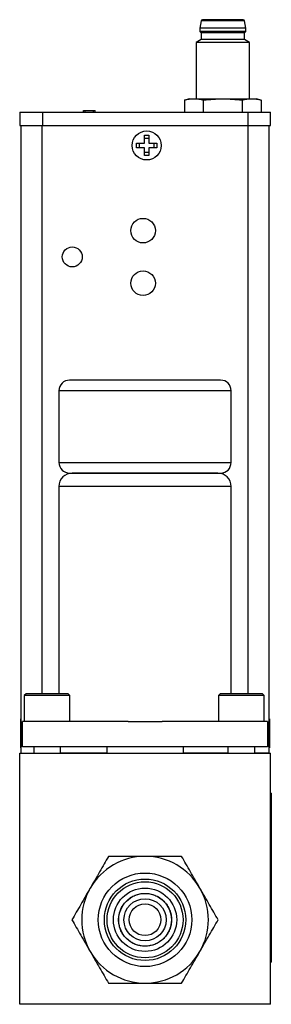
# Model space of a CAD drawing. Header units: inches. Extents: x 6 to 28.4, y 4.1 to 18.3.
# Tile 9 of 13: x 18 to 19.5, y 8.6 to 14.4. Entities that reach past the tile are written whole.
import ezdxf

# ---------------------------------------------------------------- set-up
doc = ezdxf.new("R2010")
doc.units = ezdxf.units.IN
doc.header["$MEASUREMENT"] = 0

msp = doc.modelspace()

# ---------------------------------------------------------------- linework, layer by layer
at = {"color": 7, "linetype": 'Continuous', "lineweight": 25}
for p, q in [((19.0354, 14.3688), (19.0283, 14.3266)), ((19.2929, 14.3688), (19.0354, 14.3688)), ((19.2999, 14.3266), (19.2929, 14.3688)), ((19.0283, 14.3266), (19.0283, 14.3069)), ((19.2999, 14.3266), (19.0283, 14.3266)), ((19.0283, 14.3069), (19.0362, 14.2971)), ((19.2999, 14.3069), (19.0283, 14.3069)), ((19.0362, 14.2971), (19.0362, 14.2577)), ((19.2921, 14.2971), (19.0362, 14.2971)), ((19.2921, 14.2971), (19.2999, 14.3069)), ((19.2921, 14.2577), (19.2921, 14.2971)), ((19.2999, 14.3069), (19.2999, 14.3266)), ((19.0362, 14.2577), (19.0066, 14.2407)), ((19.0066, 14.2407), (19.0066, 13.9075)), ((19.3216, 14.2407), (19.0066, 14.2407)), ((19.2921, 14.2577), (19.0362, 14.2577)), ((19.3216, 14.2407), (19.2921, 14.2577)), ((19.3216, 13.9075), (19.3216, 14.2407)), ((18.9673, 13.9075), (18.9368, 13.8993)), ((18.9368, 13.8993), (18.9368, 13.8287)), ((18.9673, 13.9075), (18.9936, 13.9075)), ((18.9936, 13.9075), (19.1641, 13.9075)), ((19.0505, 13.8287), (19.0505, 13.8993)), ((19.1641, 13.9075), (19.3346, 13.9075)), ((19.2778, 13.8993), (19.2778, 13.8287)), ((19.3346, 13.9075), (19.361, 13.9075)), ((19.3914, 13.8993), (19.361, 13.9075)), ((19.3914, 13.8993), (19.3914, 13.8287)), ((17.9614, 13.8286), (17.9614, 13.7498)), ((17.9614, 13.8286), (18.0952, 13.8286)), ((18.0952, 13.8286), (18.0952, 13.7498)), ((18.0952, 13.8286), (19.3118, 13.8286)), ((18.0992, 13.8306), (18.0992, 13.8286)), ((18.1729, 13.8286), (18.1729, 13.8306)), ((18.3384, 13.8286), (18.3384, 13.8388)), ((18.3384, 13.8388), (18.3484, 13.8388)), ((18.3484, 13.8388), (18.3984, 13.8388)), ((18.3984, 13.8388), (18.4084, 13.8388)), ((18.4084, 13.8286), (18.4084, 13.8388)), ((18.8797, 13.8306), (18.8797, 13.8286)), ((18.9534, 13.8286), (18.9534, 13.8306)), ((18.9559, 13.8287), (19.0505, 13.8287)), ((19.0066, 13.8287), (19.0066, 13.8286)), ((19.0505, 13.8287), (19.1336, 13.8287)), ((19.1422, 13.8287), (19.2778, 13.8287)), ((19.2778, 13.8287), (19.3914, 13.8287)), ((19.3118, 13.8286), (19.3118, 13.7498)), ((19.3118, 13.8286), (19.4456, 13.8286)), ((19.3216, 13.8286), (19.3216, 13.8287)), ((19.4456, 13.7498), (19.4456, 13.8286)), ((17.9614, 13.7498), (18.0952, 13.7498)), ((17.969, 10.0353), (17.969, 13.7498)), ((18.0952, 13.7498), (19.3118, 13.7498)), ((19.3118, 13.7498), (19.4456, 13.7498)), ((19.438, 10.0353), (19.438, 13.7498)), ((18.6998, 13.6917), (18.7268, 13.6917)), ((18.6998, 13.6452), (18.6998, 13.6917)), ((18.7268, 13.6917), (18.7268, 13.6452)), ((18.6533, 13.6452), (18.6998, 13.6452)), ((18.6533, 13.6182), (18.6533, 13.6452)), ((18.6707, 13.6182), (18.6707, 13.6452)), ((18.6998, 13.6743), (18.7268, 13.6743)), ((18.7268, 13.6452), (18.7733, 13.6452)), ((18.7559, 13.6452), (18.7559, 13.6182)), ((18.7733, 13.6452), (18.7733, 13.6182)), ((18.6998, 13.6182), (18.6533, 13.6182)), ((18.6998, 13.5717), (18.6998, 13.6182)), ((18.7268, 13.5891), (18.6998, 13.5891)), ((18.7733, 13.6182), (18.7268, 13.6182)), ((18.7268, 13.6182), (18.7268, 13.5717)), ((18.7268, 13.5717), (18.6998, 13.5717)), ((19.151, 12.2432), (18.256, 12.2432)), ((18.1935, 12.1807), (18.1935, 11.7557)), ((19.2135, 11.7557), (19.2135, 12.1807)), ((18.256, 11.6932), (19.151, 11.6932)), ((18.1935, 11.6145), (18.1935, 10.3872)), ((19.2135, 10.3872), (19.2135, 11.6145)), ((17.9985, 10.3872), (17.9885, 10.3772)), ((17.9885, 10.3772), (17.9885, 10.2232)), ((18.1752, 10.3772), (17.9885, 10.3772)), ((18.1714, 10.3872), (17.9985, 10.3872)), ((18.2485, 10.3872), (18.1714, 10.3872)), ((18.2585, 10.3772), (18.1752, 10.3772)), ((18.2585, 10.3772), (18.2485, 10.3872)), ((18.2585, 10.2232), (18.2585, 10.3772)), ((19.1485, 10.3872), (19.1385, 10.3772)), ((19.1385, 10.3772), (19.1385, 10.2232)), ((19.3252, 10.3772), (19.1385, 10.3772)), ((19.3214, 10.3872), (19.1485, 10.3872)), ((19.3985, 10.3872), (19.3214, 10.3872)), ((19.4085, 10.3772), (19.3252, 10.3772)), ((19.4085, 10.3772), (19.3985, 10.3872)), ((19.4085, 10.2232), (19.4085, 10.3772)), ((17.969, 10.2359), (17.965, 10.2393)), ((17.965, 10.2393), (17.965, 10.0673)), ((17.9785, 10.0732), (17.9785, 10.2232)), ((18.603, 10.2232), (17.9785, 10.2232)), ((18.603, 10.2232), (18.804, 10.2232)), ((19.4285, 10.2232), (18.804, 10.2232)), ((19.4285, 10.2232), (19.4285, 10.0732)), ((19.442, 10.2393), (19.438, 10.2359)), ((19.442, 10.0673), (19.442, 10.2393)), ((17.961, 8.5502), (17.961, 10.0352)), ((17.961, 10.0352), (19.446, 10.0352)), ((17.965, 10.0673), (17.969, 10.0707)), ((17.969, 10.0353), (18.044, 10.0353)), ((19.4285, 10.0732), (17.9785, 10.0732)), ((18.044, 10.0732), (18.044, 10.0352)), ((18.2029, 10.0352), (18.2029, 10.0732)), ((18.4785, 10.0353), (18.2029, 10.0353)), ((18.4785, 10.0353), (18.4785, 10.0732)), ((18.4785, 10.0353), (18.9285, 10.0353)), ((18.9285, 10.0732), (18.9285, 10.0353)), ((19.194, 10.0353), (18.9285, 10.0353)), ((19.194, 10.0732), (19.194, 10.0352)), ((19.3529, 10.0352), (19.3529, 10.0732)), ((19.438, 10.0353), (19.3529, 10.0353)), ((19.438, 10.0707), (19.442, 10.0673)), ((19.446, 8.5502), (19.446, 10.0352)), ((19.451, 9.8002), (19.446, 9.8002)), ((19.451, 9.8002), (19.451, 8.8002)), ((19.451, 9.7144), (19.4514, 9.7144)), ((19.4514, 9.7144), (19.4514, 9.5705)), ((19.4514, 9.5705), (19.451, 9.5705)), ((19.4514, 9.3275), (19.451, 9.3275)), ((19.4514, 9.1852), (19.4514, 9.3275)), ((19.451, 9.1852), (19.4514, 9.1852)), ((19.4514, 9.1852), (19.4514, 9.0429)), ((19.4514, 9.0429), (19.451, 9.0429)), ((19.446, 8.8002), (19.451, 8.8002)), ((19.446, 8.5502), (17.961, 8.5502))]:
    msp.add_line(p, q, dxfattribs=at)
at = {"color": 1, "linetype": 'Continuous', "lineweight": 25}
for p, q in [((18.3484, 13.8286), (18.3484, 13.8388)), ((18.3984, 13.8286), (18.3984, 13.8388)), ((18.094, 10.3872), (18.094, 13.7498)), ((19.313, 13.7498), (19.313, 10.3872)), ((19.2135, 12.1807), (18.1935, 12.1807)), ((18.1935, 11.7557), (19.2135, 11.7557)), ((19.2135, 11.6145), (18.1935, 11.6145))]:
    msp.add_line(p, q, dxfattribs=at)
at = {"color": 7, "linetype": 'Continuous', "lineweight": 25}
for centre, radius in [((18.7133, 13.6317), 0.086), ((18.6918, 13.1277), 0.0728), ((18.2725, 12.9722), 0.0591), ((18.6918, 12.8167), 0.0728), ((18.7035, 9.0502), 0.2769), ((18.7035, 9.0502), 0.241), ((18.7035, 9.0502), 0.225), ((18.7035, 9.0502), 0.1875), ((18.7035, 9.0502), 0.125), ((18.7035, 9.0502), 0.0938)]:
    msp.add_circle(centre, radius, dxfattribs=at)
for centre, radius, start, end in [((19.0432, 14.368), 0.00787, 90, 173.4802), ((19.285, 14.368), 0.00787, 6.5198, 90), ((18.256, 12.1807), 0.0625, 90, 180), ((19.151, 12.1807), 0.0625, 0, 90), ((18.256, 11.7557), 0.0625, 180, 270), ((19.151, 11.7557), 0.0625, 270, 0), ((18.2722, 11.6145), 0.0787, 90, 180), ((19.1347, 11.6145), 0.0787, 0, 90), ((18.7035, 9.0502), 0.375, 90, 150), ((18.7035, 9.0502), 0.375, 30, 90), ((18.7035, 9.0502), 0.375, 150, 210), ((18.7035, 9.0502), 0.375, 330, 30), ((18.7035, 9.0502), 0.375, 210, 270), ((18.7035, 9.0502), 0.375, 270, 330)]:
    msp.add_arc(centre, radius, start, end, dxfattribs=at)
for points, knots in [([(19.285, 14.3758), (19.285, 14.3758), (19.2309, 14.3758), (19.0974, 14.3758), (19.0432, 14.3758), (19.0432, 14.3758)], [0, 0, 0, 0, 0.5, 0.5, 1, 1, 1, 1]), ([(19.1347, 11.6932), (19.1347, 11.6932), (19.0893, 11.6932), (18.9276, 11.6932), (18.8179, 11.6932), (18.5891, 11.6932), (18.4794, 11.6932), (18.3177, 11.6932), (18.2722, 11.6932), (18.2722, 11.6932)], [0, 0, 0, 0, 0.25, 0.25, 0.5, 0.5, 0.75, 0.75, 1, 1, 1, 1]), ([(18.487, 9.4252), (18.47, 9.3958), (18.4527, 9.3658), (18.4257, 9.3191), (18.4166, 9.3032), (18.3979, 9.2709), (18.3883, 9.2543), (18.3787, 9.2377)], [0, 0, 0, 0, 0.5, 0.5, 0.75, 0.75, 1, 1, 1, 1]), ([(18.7035, 9.4252), (18.6655, 9.4252), (18.6285, 9.4252), (18.5741, 9.4252), (18.5562, 9.4252), (18.5211, 9.4252), (18.5039, 9.4252), (18.487, 9.4252)], [0, 0, 0, 0, 0.5, 0.5, 0.75, 0.75, 1, 1, 1, 1]), ([(18.92, 9.4252), (18.8861, 9.4252), (18.8514, 9.4252), (18.7974, 9.4252), (18.7792, 9.4252), (18.7418, 9.4252), (18.7226, 9.4252), (18.7035, 9.4252)], [0, 0, 0, 0, 0.5, 0.5, 0.75, 0.75, 1, 1, 1, 1]), ([(19.0282, 9.2377), (19.0092, 9.2706), (18.9907, 9.3027), (18.9636, 9.3497), (18.9546, 9.3653), (18.9371, 9.3956), (18.9285, 9.4105), (18.92, 9.4252)], [0, 0, 0, 0, 0.5, 0.5, 0.75, 0.75, 1, 1, 1, 1]), ([(18.3787, 9.2377), (18.3597, 9.2048), (18.3412, 9.1727), (18.314, 9.1257), (18.3051, 9.1101), (18.2875, 9.0798), (18.2789, 9.0649), (18.2705, 9.0502)], [0, 0, 0, 0, 0.5, 0.5, 0.75, 0.75, 1, 1, 1, 1]), ([(18.86, 9.0502), (18.86, 9.06), (18.8582, 9.0797), (18.8497, 9.1088), (18.8353, 9.1366), (18.8149, 9.1617), (18.7899, 9.182), (18.7621, 9.1964), (18.733, 9.2049), (18.7035, 9.2076), (18.674, 9.2049), (18.6449, 9.1964), (18.6171, 9.182), (18.592, 9.1617), (18.5717, 9.1366), (18.5573, 9.1088), (18.5488, 9.0797), (18.5461, 9.0502), (18.5488, 9.0207), (18.5573, 8.9916), (18.5717, 8.9638), (18.592, 8.9388), (18.6171, 8.9184), (18.6449, 8.904), (18.674, 8.8955), (18.7035, 8.8928), (18.733, 8.8955), (18.7621, 8.904), (18.7899, 8.9184), (18.8149, 8.9388), (18.8353, 8.9638), (18.8496, 8.9916), (18.8582, 9.0207), (18.86, 9.0404), (18.86, 9.0502)], [0, 0, 0, 0, 0.029997, 0.060005, 0.092161, 0.125, 0.157838, 0.189994, 0.219986, 0.25, 0.279992, 0.310005, 0.342161, 0.375, 0.407838, 0.439994, 0.469986, 0.5, 0.529992, 0.560005, 0.592161, 0.625, 0.657838, 0.689994, 0.719986, 0.75, 0.779992, 0.810005, 0.842161, 0.875, 0.907838, 0.939994, 0.969992, 1, 1, 1, 1]), ([(18.8595, 9.0502), (18.8595, 9.0916), (18.843, 9.1313), (18.7845, 9.1898), (18.7449, 9.2062), (18.6621, 9.2062), (18.6224, 9.1898), (18.5639, 9.1313), (18.5475, 9.0916), (18.5475, 9.0088), (18.5639, 8.9692), (18.6224, 8.9106), (18.6621, 8.8942), (18.7449, 8.8942), (18.7845, 8.9106), (18.843, 8.9692), (18.8595, 9.0088), (18.8595, 9.0502)], [0, 0, 0, 0, 0.125, 0.125, 0.25, 0.25, 0.375, 0.375, 0.5, 0.5, 0.625, 0.625, 0.75, 0.75, 0.875, 0.875, 1, 1, 1, 1]), ([(19.1365, 9.0502), (19.1195, 9.0796), (19.1022, 9.1096), (19.0752, 9.1563), (19.0661, 9.1722), (19.0474, 9.2045), (19.0378, 9.2211), (19.0282, 9.2377)], [0, 0, 0, 0, 0.5, 0.5, 0.75, 0.75, 1, 1, 1, 1]), ([(18.2705, 9.0502), (18.2874, 9.0208), (18.3048, 8.9908), (18.3317, 8.9441), (18.3409, 8.9282), (18.3596, 8.8959), (18.3691, 8.8793), (18.3787, 8.8627)], [0, 0, 0, 0, 0.5, 0.5, 0.75, 0.75, 1, 1, 1, 1]), ([(19.0282, 8.8627), (19.0473, 8.8956), (19.0658, 8.9277), (19.0929, 8.9747), (19.1019, 8.9903), (19.1194, 9.0206), (19.128, 9.0355), (19.1365, 9.0502)], [0, 0, 0, 0, 0.5, 0.5, 0.75, 0.75, 1, 1, 1, 1]), ([(18.3787, 8.8627), (18.3977, 8.8298), (18.4162, 8.7977), (18.4434, 8.7507), (18.4524, 8.7351), (18.4699, 8.7048), (18.4785, 8.6899), (18.487, 8.6752)], [0, 0, 0, 0, 0.5, 0.5, 0.75, 0.75, 1, 1, 1, 1]), ([(18.92, 8.6752), (18.937, 8.7046), (18.9543, 8.7346), (18.9813, 8.7813), (18.9904, 8.7972), (19.0091, 8.8295), (19.0187, 8.8461), (19.0282, 8.8627)], [0, 0, 0, 0, 0.5, 0.5, 0.75, 0.75, 1, 1, 1, 1]), ([(18.487, 8.6752), (18.5209, 8.6752), (18.5556, 8.6752), (18.6095, 8.6752), (18.6278, 8.6752), (18.6652, 8.6752), (18.6843, 8.6752), (18.7035, 8.6752)], [0, 0, 0, 0, 0.5, 0.5, 0.75, 0.75, 1, 1, 1, 1]), ([(18.7035, 8.6752), (18.7415, 8.6752), (18.7785, 8.6752), (18.8328, 8.6752), (18.8508, 8.6752), (18.8859, 8.6752), (18.9031, 8.6752), (18.92, 8.6752)], [0, 0, 0, 0, 0.5, 0.5, 0.75, 0.75, 1, 1, 1, 1])]:
    msp.add_open_spline(points, degree=3, knots=knots, dxfattribs=at)
for points in [[(18.9368, 13.8993), (18.9557, 13.9044), (18.9746, 13.9075), (18.9936, 13.9075)], [(18.9936, 13.9075), (19.0127, 13.9075), (19.0316, 13.9044), (19.0505, 13.8993)], [(19.0505, 13.8993), (19.0882, 13.9044), (19.126, 13.9075), (19.1641, 13.9075)], [(19.1641, 13.9075), (19.2022, 13.9075), (19.24, 13.9044), (19.2778, 13.8993)], [(19.2778, 13.8993), (19.2966, 13.9044), (19.3156, 13.9075), (19.3346, 13.9075)], [(19.3346, 13.9075), (19.3536, 13.9075), (19.3726, 13.9044), (19.3914, 13.8993)]]:
    msp.add_open_spline(points, degree=3, dxfattribs=at)

doc.saveas('drawing.dxf')
